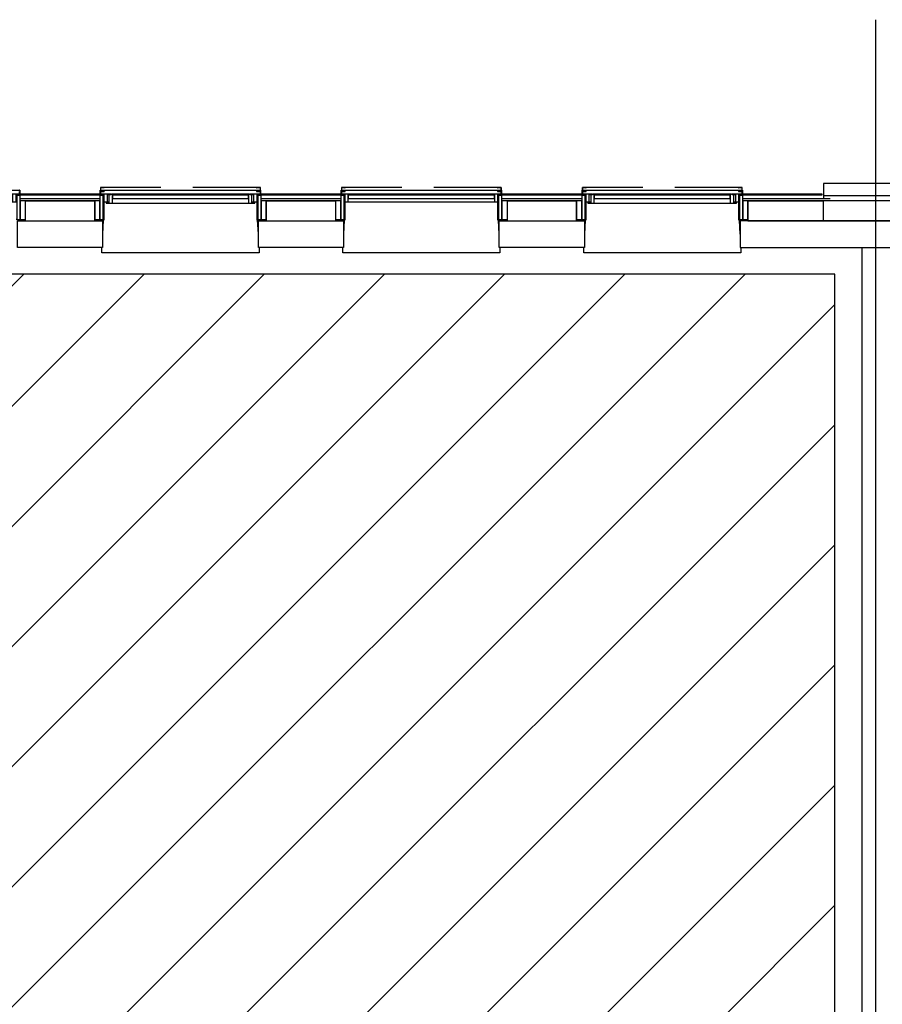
# Model space of a CAD drawing. Header units: millimetres. Extents: x -493 to 64137, y -19218 to 1504.
# Tile 8 of 13: x 29204 to 35649, y -5857 to 1504. Entities that reach past the tile are written whole.
import ezdxf

# ---------------------------------------------------------------- set-up
doc = ezdxf.new("R2010")
doc.units = ezdxf.units.MM
doc.header["$LTSCALE"] = 100
doc.linetypes.add('Hidden', pattern=[7.14375, 4.7625, -2.38125])
doc.layers.get('Defpoints').update_dxf_attribs({"color": 6})
for name, color, linetype in [('AL21----_BUITENWAND', 3, 'Continuous'), ('AL22----_BINNENWAND', 2, 'Continuous'), ('AL31----_BUITENKOZIJNEN', 1, 'Continuous'), ('F-IA----_OBJECTDEF', 8, 'Continuous')]:
    doc.layers.add(name, color=color, linetype=linetype)

# ---------------------------------------------------------------- blocks, each defined once
blk = doc.blocks.new('31_HR_kozijn A03 - 31_HR_kozijn A03-V23-00_begane grond_WBP')
at = {"layer": 'AL31----_BUITENKOZIJNEN'}
for p, q in [((-521, 3), (-597, 3)), ((-597, 3), (-597, -0.8)), ((-521, -0.8), (-521, 3)), ((521, 3), (-521, 3)), ((521, 3), (521, -0.8)), ((597, 3), (521, 3)), ((597, -0.8), (597, 3)), ((-602, -47), (-640, -47)), ((-640, -47), (-640, -49)), ((-602, -7), (-602, -187)), ((-577, -7), (-602, -7)), ((-602, -187), (-602, -47)), ((-597, -0.8), (-572, -0.8)), ((-577, -187), (-577, -7)), ((-577, -7), (-572, -7)), ((-572, -0.8), (-572, -56)), ((-572, -56), (-546, -56)), ((-546, -56), (-546, -0.8)), ((-546, -0.8), (-521, -0.8)), ((546, -5), (-546, -5)), ((-546, -5), (-546, -29)), ((-546, -29), (546, -29)), ((-546, -56), (546, -56)), ((-521, -0.8), (521, -0.8)), ((521, -0.8), (546, -0.8)), ((546, -0.8), (546, -56)), ((546, -29), (546, -5)), ((546, -56), (572, -56)), ((572, -56), (572, -0.8)), ((572, -0.8), (597, -0.8)), ((572, -7), (577, -7)), ((602, -7), (577, -7)), ((577, -7), (577, -187)), ((602, -187), (602, -7)), ((640, -47), (602, -47)), ((602, -47), (602, -187)), ((640, -49), (640, -47)), ((-640, -187), (-602, -187)), ((-602, -187), (-577, -187)), ((-572, -187), (-577, -187)), ((577, -187), (572, -187)), ((577, -187), (602, -187)), ((602, -187), (640, -187))]:
    blk.add_line(p, q, dxfattribs=at)
blk = doc.blocks.new('31_H_R_waterslag_negge_0_hooghuis - 31_H_R_waterslag_negge_0_hooghuis-2980502-00_begane grond_WBP')
at = {"layer": 'AL31----_BUITENKOZIJNEN'}
for p, q in [((-599, -30), (-599, 10)), ((-597, 8), (-597, 10)), ((-597, 8), (-597, 3.8)), ((-597, 8), (-572, 8)), ((572, 8), (597, 8)), ((597, 10), (597, 8)), ((597, 3.8), (597, 8)), ((599, 10), (599, -30)), ((-599, -30), (-597, -30)), ((-597, 0), (-597, -20)), ((595, -30), (-595, -30)), ((597, -20), (597, 0)), ((597, -30), (599, -30))]:
    blk.add_line(p, q, dxfattribs=at)
blk = doc.blocks.new('31_HR_vensterbank_schuin - 1174-3531020-00_begane grond_WBP')
at = {"layer": 'AL31----_BUITENKOZIJNEN'}
for p, q in [((-572, 141), (-572, 5)), ((572, 5), (572, 141)), ((-576.8, 5), (-582, -99.9)), ((-572, 5), (-576.8, 5)), ((576.8, 5), (572, 5)), ((582, -99.9), (576.8, 5)), ((-587, -239), (-587, -200)), ((587, -200), (587, -239)), ((587, -239), (-587, -239))]:
    blk.add_line(p, q, dxfattribs=at)
blk = doc.blocks.new('38_HR_zonwering_HH_begane grond - 38_HR_zonwering_HH_begane grond-V70-00_begane grond_WBP')
at = {"layer": 'AL31----_BUITENKOZIJNEN'}
h = blk.add_hatch(dxfattribs=at)
h.set_pattern_fill('FP_206', color=256, style=0, pattern_type=2)
h.set_pattern_definition([(225, (3405, 200), (224.506, -224.506), []), (225, (3325.62, 200), (3e-14, -449.013), []), (225, (3484.38, 200), (3e-14, -449.013), [])])
h.paths.add_polyline_path([(569, -20), (569, -24), (571, -24), (571, -22), (595, -22), (595, -48), (571, -48), (571, -46), (569, -46), (569, -50), (597, -50), (597, -20)], flags=0)
for p, q in [((-597, -20), (-597, -50)), ((-569, -20), (-597, -20)), ((-597, -50), (-569, -50)), ((-595, -48), (-595, -22)), ((-595, -22), (-571, -22)), ((-571, -48), (-595, -48)), ((-571, -22), (-571, -24)), ((-571, -24), (-569, -24)), ((-569, -46), (-571, -46)), ((-571, -46), (-571, -48)), ((-569, -24), (-569, -20)), ((-569, -50), (-569, -46)), ((597, -20), (569, -20)), ((569, -20), (569, -24)), ((569, -24), (571, -24)), ((571, -46), (569, -46)), ((569, -46), (569, -50)), ((569, -50), (597, -50)), ((571, -24), (571, -22)), ((571, -22), (595, -22)), ((571, -48), (571, -46)), ((595, -48), (571, -48)), ((595, -22), (595, -48)), ((597, -50), (597, -20))]:
    blk.add_line(p, q, dxfattribs=at)
at = {"layer": 'AL31----_BUITENKOZIJNEN', "linetype": 'Hidden'}
blk.add_line((-569, -50), (569, -50), dxfattribs=at)
blk = doc.blocks.new('31_HR_kozijn A63 - 31_HR_kozijn A63-V22-00_begane grond_WBP')
at = {"layer": 'AL31----_BUITENKOZIJNEN'}
for p, q in [((-521, 3), (-597, 3)), ((-597, 3), (-597, -0.8)), ((-521, -0.8), (-521, 3)), ((-521, 3), (-516, 3)), ((-483, 3), (-516, 3)), ((-516, 3), (-516, -1.3)), ((-483, -0.8), (-483, 3)), ((483, 3), (-483, 3)), ((483, 3), (483, -0.8)), ((516, 3), (483, 3)), ((516, 3), (521, 3)), ((516, -1.3), (516, 3)), ((521, 3), (521, -0.8)), ((597, 3), (521, 3)), ((597, -0.8), (597, 3)), ((-602, -47), (-640, -47)), ((-640, -47), (-640, -187)), ((-602, -7), (-602, -187)), ((-577, -7), (-602, -7)), ((-602, -187), (-602, -47)), ((-597, -0.8), (-572, -0.8)), ((-577, -187), (-577, -7)), ((-577, -7), (-572, -7)), ((-572, -0.8), (-572, -56)), ((-572, -56), (-546, -56)), ((-534, -61), (-555.7, -61)), ((-555.7, -61), (-555.7, -65)), ((-555.7, -65), (-508, -65)), ((-546, -56), (-546, -0.8)), ((-546, -0.8), (-521, -0.8)), ((-546, -56), (-534, -56)), ((-516, -1.3), (-534, -1.3)), ((-534, -1.3), (-534, -61)), ((-516, -0.8), (-521, -0.8)), ((-508, -65), (-508, -0.8)), ((-508, -0.8), (-483, -0.8)), ((508, -5), (-508, -5)), ((-508, -5), (-508, -29)), ((-508, -29), (508, -29)), ((-508, -65), (508, -65)), ((-483, -0.8), (483, -0.8)), ((483, -0.8), (508, -0.8)), ((508, -0.8), (508, -65)), ((508, -29), (508, -5)), ((508, -65), (555.7, -65)), ((521, -0.8), (516, -0.8)), ((534, -1.3), (516, -1.3)), ((521, -0.8), (546, -0.8)), ((534, -61), (534, -1.3)), ((534, -56), (546, -56)), ((555.7, -61), (534, -61)), ((546, -0.8), (546, -56)), ((546, -56), (572, -56)), ((555.7, -65), (555.7, -61)), ((572, -56), (572, -0.8)), ((572, -0.8), (597, -0.8)), ((572, -7), (577, -7)), ((602, -7), (577, -7)), ((577, -7), (577, -187)), ((602, -187), (602, -7)), ((640, -47), (602, -47)), ((602, -47), (602, -187)), ((640, -187), (640, -47)), ((-640, -187), (-602, -187)), ((-602, -187), (-577, -187)), ((-572, -187), (-577, -187)), ((577, -187), (572, -187)), ((577, -187), (602, -187)), ((602, -187), (640, -187))]:
    blk.add_line(p, q, dxfattribs=at)
blk = doc.blocks.new('38_HR_zonwering_HH_begane grond - 38_HR_zonwering_HH_begane grond-V69-00_begane grond_WBP')
at = {"layer": 'AL31----_BUITENKOZIJNEN'}
for p, q in [((-597, -20), (-597, -50)), ((-569, -20), (-597, -20)), ((-597, -50), (-569, -50)), ((-595, -48), (-595, -22)), ((-595, -22), (-571, -22)), ((-571, -48), (-595, -48)), ((-571, -22), (-571, -24)), ((-571, -24), (-569, -24)), ((-569, -46), (-571, -46)), ((-571, -46), (-571, -48)), ((-569, -24), (-569, -20)), ((-569, -50), (-569, -46)), ((597, -20), (569, -20)), ((569, -20), (569, -24)), ((569, -24), (571, -24)), ((571, -46), (569, -46)), ((569, -46), (569, -50)), ((569, -50), (597, -50)), ((571, -24), (571, -22)), ((571, -22), (595, -22)), ((571, -48), (571, -46)), ((595, -48), (571, -48)), ((595, -22), (595, -48)), ((597, -50), (597, -20))]:
    blk.add_line(p, q, dxfattribs=at)
at = {"layer": 'AL31----_BUITENKOZIJNEN', "linetype": 'Hidden'}
blk.add_line((-569, -50), (569, -50), dxfattribs=at)

msp = doc.modelspace()

# ---------------------------------------------------------------- hatches: boundary and pattern name
at = {"layer": 'F-IA----_OBJECTDEF'}
h = msp.add_hatch(dxfattribs=at)
h.set_pattern_fill('LINE', color=256, scale=200, angle=45)
h.paths.add_polyline_path([(400, -18200), (33397.5, -18200), (33397.5, -7708.7), (35295, -7708.7), (35295, -400), (400, -400)])

# ---------------------------------------------------------------- linework, layer by layer
at = {"layer": 'AL21----_BUITENWAND'}
for p, q in [((42073, 280), (35210, 280)), ((35210, 280), (35210, 165)), ((29806, 200), (29204, 200)), ((29204, 194), (29806, 194)), ((29803, 165), (29207, 165)), ((29212, 200), (29212, 194)), ((29765, 150), (29245, 150)), ((29765, 150), (29245, 150)), ((29765, 148), (29245, 148)), ((29245, 148), (29245, 0)), ((29765, 0), (29765, 148)), ((29798, 194), (29798, 200)), ((31606, 200), (31004, 200)), ((31004, 194), (31606, 194)), ((31603, 165), (31007, 165)), ((31012, 200), (31012, 194)), ((31565, 150), (31045, 150)), ((31565, 150), (31045, 150)), ((31565, 148), (31045, 148)), ((31045, 148), (31045, 0)), ((31565, 0), (31565, 148)), ((31598, 194), (31598, 200)), ((33406, 200), (32804, 200)), ((32804, 194), (33406, 194)), ((33403, 165), (32807, 165)), ((32812, 200), (32812, 194)), ((33365, 150), (32845, 150)), ((33365, 150), (32845, 150)), ((33365, 148), (32845, 148)), ((32845, 148), (32845, 0)), ((33365, 0), (33365, 148)), ((33398, 194), (33398, 200)), ((35200, 200), (34604, 200)), ((34604, 194), (35200, 194)), ((35260, 165), (34607, 165)), ((34612, 200), (34612, 194)), ((35210, 150), (34645, 150)), ((35210, 150), (34645, 150)), ((35210, 148), (34645, 148)), ((34645, 148), (34645, 0)), ((35200, 194), (35200, 200)), ((35210, 190), (42073, 190)), ((42037, 150), (35210, 150)), ((35210, 0), (35210, 150)), ((29245, 0), (29765, 0)), ((31045, 0), (31565, 0)), ((32845, 0), (33365, 0)), ((34645, 0), (42037, 0))]:
    msp.add_line(p, q, dxfattribs=at)
at = {"layer": 'AL21----_BUITENWAND', "linetype": 'Continuous'}
for p, q in [((29221.6, 194), (29215.6, 200)), ((29326.8, 194), (29332.8, 200)), ((29363.1, 194), (29357.1, 200)), ((29468.2, 194), (29474.2, 200)), ((29504.5, 194), (29498.5, 200)), ((29609.6, 194), (29615.6, 200)), ((29645.9, 194), (29639.9, 200)), ((29751.1, 194), (29757.1, 200)), ((29787.3, 194), (29781.3, 200)), ((31023.9, 194), (31029.9, 200)), ((31060.1, 194), (31054.1, 200)), ((31165.3, 194), (31171.3, 200)), ((31201.5, 194), (31195.5, 200)), ((31306.7, 194), (31312.7, 200)), ((31343, 194), (31337, 200)), ((31448.1, 194), (31454.1, 200)), ((31484.4, 194), (31478.4, 200)), ((31589.5, 194), (31595.5, 200)), ((32862.3, 194), (32868.3, 200)), ((32898.6, 194), (32892.6, 200)), ((33003.8, 194), (33009.8, 200)), ((33040, 194), (33034, 200)), ((33145.2, 194), (33151.2, 200)), ((33181.4, 194), (33175.4, 200)), ((33286.6, 194), (33292.6, 200)), ((33322.9, 194), (33316.9, 200)), ((34700.8, 194), (34706.8, 200)), ((34737.1, 194), (34731.1, 200)), ((34842.2, 194), (34848.2, 200)), ((34878.5, 194), (34872.5, 200)), ((34983.7, 194), (34989.7, 200)), ((35019.9, 194), (35013.9, 200)), ((35125.1, 194), (35131.1, 200)), ((35161.3, 194), (35155.3, 200))]:
    msp.add_line(p, q, dxfattribs=at)
at = {"layer": 'AL21----_BUITENWAND', "lineweight": 25}
for p, q in [((29823, 0), (29828, 0)), ((30982, 0), (30987, 0)), ((31623, 0), (31628, 0)), ((32782, 0), (32787, 0)), ((33423, 0), (33428, 0)), ((34582, 0), (34587, 0))]:
    msp.add_line(p, q, dxfattribs=at)
at = {"layer": 'AL21----_BUITENWAND'}
for points in [[(29187, -200), (29187, 0), (29823, 0), (29823, -200)], [(30987, -200), (30987, 0), (31623, 0), (31623, -200)], [(32787, -200), (32787, 0), (33423, 0), (33423, -200)], [(34587, 0), (34587, -200), (42100, -200), (42100, 0)]]:
    msp.add_lwpolyline(points, close=True, dxfattribs=at)
at = {"layer": 'AL22----_BINNENWAND'}
msp.add_line((35495, -200), (35495, -7725), dxfattribs=at)
at = {"layer": 'Defpoints'}
msp.add_lwpolyline([(35597.5, 1503.6), (35597.5, -8008.7), (33697.5, -8008.7), (33697.5, -19218.2)], dxfattribs=at)
msp.add_lwpolyline([(400, -18200), (33397.5, -18200), (33397.5, -7708.7), (35295, -7708.7), (35295, -400), (400, -400)], close=True, dxfattribs=at)

# ---------------------------------------------------------------- block references
at = {"layer": 'AL31----_BUITENKOZIJNEN', "rotation": 180}
for name, p in [('31_H_R_waterslag_negge_0_hooghuis - 31_H_R_waterslag_negge_0_hooghuis-2980502-00_begane grond_WBP', (28605, 200)), ('31_H_R_waterslag_negge_0_hooghuis - 31_H_R_waterslag_negge_0_hooghuis-2980502-00_begane grond_WBP', (30405, 200)), ('38_HR_zonwering_HH_begane grond - 38_HR_zonwering_HH_begane grond-V69-00_begane grond_WBP', (30405, 200)), ('31_H_R_waterslag_negge_0_hooghuis - 31_H_R_waterslag_negge_0_hooghuis-2980502-00_begane grond_WBP', (32205, 200)), ('38_HR_zonwering_HH_begane grond - 38_HR_zonwering_HH_begane grond-V70-00_begane grond_WBP', (32205, 200)), ('31_H_R_waterslag_negge_0_hooghuis - 31_H_R_waterslag_negge_0_hooghuis-2980502-00_begane grond_WBP', (34005, 200)), ('38_HR_zonwering_HH_begane grond - 38_HR_zonwering_HH_begane grond-V69-00_begane grond_WBP', (34005, 200))]:
    msp.add_blockref(name, p, dxfattribs=at)
at = {"layer": 'AL31----_BUITENKOZIJNEN'}
for name, p in [('31_HR_kozijn A03 - 31_HR_kozijn A03-V23-00_begane grond_WBP', (28605, 197)), ('31_HR_kozijn A63 - 31_HR_kozijn A63-V22-00_begane grond_WBP', (30405, 197)), ('31_HR_kozijn A03 - 31_HR_kozijn A03-V23-00_begane grond_WBP', (32205, 197)), ('31_HR_kozijn A63 - 31_HR_kozijn A63-V22-00_begane grond_WBP', (34005, 197)), ('31_HR_vensterbank_schuin - 1174-3531020-00_begane grond_WBP', (30405, 0)), ('31_HR_vensterbank_schuin - 1174-3531020-00_begane grond_WBP', (32205, 0)), ('31_HR_vensterbank_schuin - 1174-3531020-00_begane grond_WBP', (34005, 0))]:
    msp.add_blockref(name, p, dxfattribs=at)

doc.saveas('drawing.dxf')
